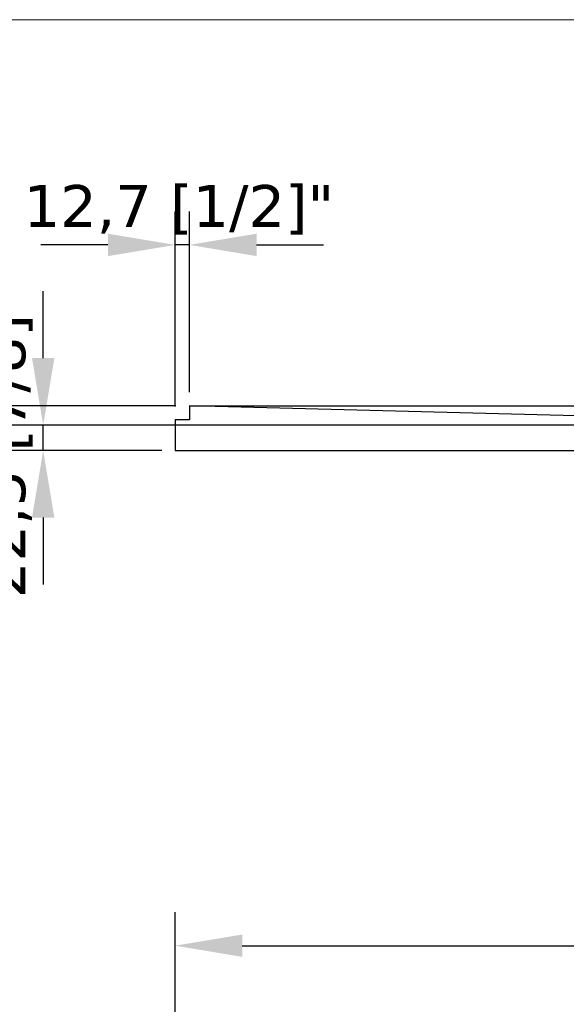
# Model space of a CAD drawing. Header units: millimetres. Extents: x -11430 to 11430, y -300 to 4365.
# Tile 22 of 31: x 794 to 1282, y 3485 to 4365. Entities that reach past the tile are written whole.
import ezdxf

# ---------------------------------------------------------------- set-up
doc = ezdxf.new("R2010")
doc.units = ezdxf.units.MM
doc.header["$LTSCALE"] = 15
for name, color, linetype, lineweight in [('_Sichtbarkanten', 7, 'Continuous', 25), ('Bemaßung (ISO)', 7, 'Continuous', 25), ('Rahmen (ISO)', 7, 'Continuous', 70)]:
    doc.layers.add(name, color=color, linetype=linetype, lineweight=lineweight)
doc.styles.add('Notiztext (ISO)', font='verdana.ttf')
doc.dimstyles.new('wedi USA', dxfattribs={"dimscale": 15, "dimtxt": 2.5, "dimasz": 4, "dimexe": 2, "dimexo": 0.8, "dimgap": 0.3, "dimtad": 1, "dimdec": 1, "dimrnd": 1e-08, "dimtxsty": 'Notiztext (ISO)', "dimcen": 0.09, "dimclrd": 7, "dimclre": 7, "dimclrt": 256, "dimadec": 0, "dimazin": 2, "dimtfac": 0.6, "dimtmove": 0, "dimatfit": 3, "dimfxl": 1, "dimtolj": 1, "dimlwd": -1, "dimlwe": -1, "dimarcsym": 0})

# ---------------------------------------------------------------- blocks, each defined once
blk = doc.blocks.new('*D63')
at = {"layer": 'Bemaßung (ISO)', "color": 7, "transparency": 16777216}
for p, q in [((932.56, 3203.48), (932.56, 3567.14)), ((2456.56, 3203.48), (2456.56, 3567.14)), ((992.56, 3537.14), (2396.56, 3537.14))]:
    blk.add_line(p, q, dxfattribs=at)
for points in [[(992.56, 3547.14), (992.56, 3527.14), (932.56, 3537.14)], [(2396.56, 3547.14), (2396.56, 3527.14), (2456.56, 3537.14)]]:
    blk.add_solid(points, dxfattribs=at)
at = {"layer": 'Defpoints', "color": 0, "transparency": 16777216}
for p in [(2456.56, 3537.14), (932.56, 3191.48), (2456.56, 3191.48)]:
    blk.add_point(p, dxfattribs=at)
at = {"layer": 'Bemaßung (ISO)', "transparency": 16777216, "insert": (1557.48, 3590.7), "char_height": 37.5, "attachment_point": 1, "style": 'Notiztext (ISO)'}
blk.add_mtext('\\A1;1524 [60]"', dxfattribs=at)
blk = doc.blocks.new('*D66')
at = {"layer": 'Bemaßung (ISO)', "color": 7, "transparency": 16777216}
for p, q in [((677.56, 4079.93), (677.56, 4139.93)), ((933.28, 4019.93), (647.56, 4019.93)), ((677.56, 3979.93), (677.56, 4019.93)), ((920.56, 3979.93), (647.56, 3979.93)), ((677.56, 3919.93), (677.56, 3859.93))]:
    blk.add_line(p, q, dxfattribs=at)
for points in [[(667.56, 4079.93), (687.56, 4079.93), (677.56, 4019.93)], [(667.56, 3919.93), (687.56, 3919.93), (677.56, 3979.93)]]:
    blk.add_solid(points, dxfattribs=at)
at = {"layer": 'Defpoints', "color": 0, "transparency": 16777216}
for p in [(677.56, 4019.93), (945.28, 4019.93), (932.56, 3979.93)]:
    blk.add_point(p, dxfattribs=at)
at = {"layer": 'Bemaßung (ISO)', "transparency": 16777216, "insert": (624, 3855.94), "char_height": 37.5, "attachment_point": 1, "rotation": 90, "style": 'Notiztext (ISO)'}
blk.add_mtext('\\A1;40 [1 5/8]"', dxfattribs=at)
blk = doc.blocks.new('*D67')
at = {"layer": 'Bemaßung (ISO)', "color": 7, "transparency": 16777216}
for p, q in [((814.65, 4062.43), (814.65, 4122.43)), ((1607.06, 4002.43), (784.65, 4002.43)), ((814.65, 3979.93), (814.65, 4002.43)), ((920.56, 3979.93), (784.65, 3979.93)), ((814.65, 3919.93), (814.65, 3859.93))]:
    blk.add_line(p, q, dxfattribs=at)
for points in [[(804.65, 4062.43), (824.65, 4062.43), (814.65, 4002.43)], [(804.65, 3919.93), (824.65, 3919.93), (814.65, 3979.93)]]:
    blk.add_solid(points, dxfattribs=at)
at = {"layer": 'Defpoints', "color": 0, "transparency": 16777216}
for p in [(814.65, 4002.43), (1619.06, 4002.43), (932.56, 3979.93)]:
    blk.add_point(p, dxfattribs=at)
at = {"layer": 'Bemaßung (ISO)', "transparency": 16777216, "insert": (761.09, 3847.93), "char_height": 37.5, "attachment_point": 1, "rotation": 90, "style": 'Notiztext (ISO)'}
blk.add_mtext('\\A1;22,5 [7/8]"', dxfattribs=at)
blk = doc.blocks.new('Ränder wedi_Zeichnungsrahmen')
at = {"layer": 'Rahmen (ISO)', "color": 208, "lineweight": 18, "true_color": 0x400040}
blk.add_line((204, 291), (20, 291), dxfattribs=at)
blk = doc.blocks.new('*D70')
at = {"layer": 'Bemaßung (ISO)', "color": 7, "transparency": 16777216}
for p, q in [((932.56, 4019.23), (932.56, 4193.66)), ((945.28, 4031.93), (945.28, 4193.66)), ((872.56, 4163.66), (812.56, 4163.66)), ((945.28, 4163.66), (932.56, 4163.66)), ((1005.28, 4163.66), (1065.28, 4163.66))]:
    blk.add_line(p, q, dxfattribs=at)
for points in [[(872.56, 4173.66), (872.56, 4153.66), (932.56, 4163.66)], [(1005.28, 4173.66), (1005.28, 4153.66), (945.28, 4163.66)]]:
    blk.add_solid(points, dxfattribs=at)
at = {"layer": 'Defpoints', "color": 0, "transparency": 16777216}
for p in [(932.56, 4163.66), (945.28, 4019.93), (932.56, 4007.23)]:
    blk.add_point(p, dxfattribs=at)
at = {"layer": 'Bemaßung (ISO)', "transparency": 16777216, "insert": (797.14, 4217.22), "char_height": 37.5, "attachment_point": 1, "style": 'Notiztext (ISO)'}
blk.add_mtext('\\A1;12,7 [1/2]"', dxfattribs=at)

msp = doc.modelspace()

# ---------------------------------------------------------------- linework, layer by layer
at = {"layer": '_Sichtbarkanten'}
for p, q in [((945.28, 4019.93), (945.26, 4019.93)), ((945.26, 4019.93), (945.26, 4007.23)), ((1618.08, 4002.43), (945.28, 4019.93)), ((945.28, 4019.93), (2443.84, 4019.93)), ((945.26, 4007.23), (932.56, 4007.23)), ((932.56, 4007.23), (932.56, 3979.93)), ((932.56, 3979.93), (1633.56, 3979.93))]:
    msp.add_line(p, q, dxfattribs=at)

# ---------------------------------------------------------------- block references
at = {"xscale": 15, "yscale": 15, "zscale": 15}
msp.add_blockref('Ränder wedi_Zeichnungsrahmen', (0, 0), dxfattribs=at)

# ---------------------------------------------------------------- dimensions: what is measured, and where the dimension line sits
at = {"layer": 'Bemaßung (ISO)', "color": 7}
for base, p1, p2, angle, override, picture, middle in [((932.56, 4163.66), (945.28, 4019.93), (932.56, 4007.23), 180, {"dimgap": 0.3, "dimdec": 1, "dimtol": 0, "dimlim": 0, "dimtp": 0, "dimtm": 0, "dimtdec": 2, "dimtofl": 1, "dimatfit": 1}, '*D70', (938.92, 4163.66)), ((677.56, 4019.93), (932.56, 3979.93), (945.28, 4019.93), 90, {"dimgap": 0.3, "dimdec": 1, "dimtol": 0, "dimlim": 0, "dimtp": 0, "dimtm": 0, "dimtdec": 2, "dimtofl": 1, "dimatfit": 1}, '*D66', (677.56, 3999.93)), ((814.65, 4002.43), (932.56, 3979.93), (1619.06, 4002.43), 90, {"dimgap": 0.3, "dimdec": 1, "dimtol": 0, "dimlim": 0, "dimtp": 0, "dimtm": 0, "dimtdec": 2, "dimtofl": 1, "dimatfit": 1}, '*D67', (814.65, 3991.18)), ((2456.56, 3537.14), (932.56, 3191.48), (2456.56, 3191.48), 180, {"dimgap": 0.3, "dimdec": 1, "dimtol": 0, "dimlim": 0, "dimtp": 0, "dimtm": 0, "dimtdec": 2, "dimtofl": 0, "dimatfit": 1}, '*D63', (1694.56, 3537.14))]:
    dim = msp.add_linear_dim(base=base, p1=p1, p2=p2, angle=angle, text='<>"', dimstyle='wedi USA', override=override, dxfattribs=at)
    dim.commit()
    dim.dimension.update_dxf_attribs({"geometry": picture, "text_midpoint": middle, "dimtype": 160})

doc.saveas('drawing.dxf')
